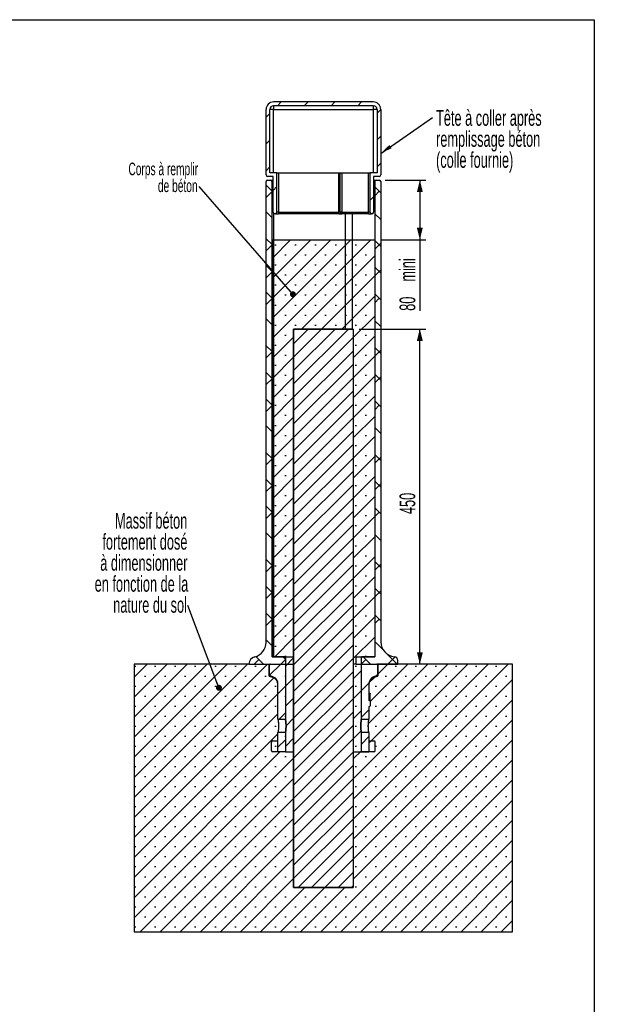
# Model space of a CAD drawing. Header units: millimetres. Extents: x 80 to 1635, y 80 to 2296.
# Tile 3 of 3: x 828 to 1635, y 974 to 2296. Entities that reach past the tile are written whole.
import ezdxf

# ---------------------------------------------------------------- set-up
doc = ezdxf.new("R2010")
doc.units = ezdxf.units.MM
doc.header["$LTSCALE"] = 8
doc.layers.add('FORMAT', color=7, linetype='Continuous')
doc.styles.add('SLDTEXTSTYLE0', font='TXT', dxfattribs={"width": 0.605})
doc.dimstyles.new('SLDDIMSTYLE0', dxfattribs={"dimtxt": 20.546549, "dimasz": 16, "dimexe": 0, "dimexo": 0.0625, "dimgap": 5.136637, "dimtad": 1, "dimrnd": 1e-09, "dimzin": 12, "dimdsep": 46, "dimtxsty": 'SLDTEXTSTYLE0', "dimsah": 1, "dimcen": 0.09, "dimadec": 0, "dimazin": 3, "dimtfac": 1, "dimtofl": 0, "dimtmove": 0, "dimatfit": 3, "dimfxl": 1, "dimfrac": 2, "dimtolj": 1, "dimtzin": 12, "dimarcsym": 0})
doc.dimstyles.new('SLDDIMSTYLE2', dxfattribs={"dimtxt": 0.18, "dimasz": 16, "dimexe": 0, "dimexo": 0.0625, "dimgap": 0, "dimtad": 0, "dimtih": 1, "dimtoh": 1, "dimdec": 0, "dimrnd": 1e-09, "dimzin": 0, "dimdsep": 46, "dimtxsty": 'Standard', "dimsah": 1, "dimcen": 0.09, "dimadec": 0, "dimazin": 0, "dimtfac": 16, "dimtdec": 0, "dimtofl": 0, "dimtmove": 0, "dimatfit": 3, "dimfxl": 1, "dimfrac": 2, "dimtolj": 1, "dimtzin": 0, "dimarcsym": 0})
doc.dimstyles.new('SLDDIMSTYLE3', dxfattribs={"dimtxt": 0.18, "dimasz": 8, "dimexe": 0, "dimexo": 0.0625, "dimgap": 0, "dimtad": 0, "dimtih": 1, "dimtoh": 1, "dimdec": 0, "dimrnd": 1e-09, "dimzin": 0, "dimdsep": 46, "dimtxsty": 'Standard', "dimblk1": 'DOT', "dimblk2": 'DOT', "dimsah": 1, "dimcen": 0.09, "dimadec": 0, "dimazin": 0, "dimtfac": 8, "dimtdec": 0, "dimtofl": 0, "dimtmove": 0, "dimatfit": 3, "dimldrblk": 'DOT', "dimfxl": 1, "dimfrac": 2, "dimtolj": 1, "dimtzin": 0, "dimarcsym": 0})

# ---------------------------------------------------------------- blocks, each defined once
blk = doc.blocks.new('_D_7')
at = {"layer": 'FORMAT'}
for p, q in [((1284.2, 1880.5), (1373.7, 1880.5)), ((1365.8, 1430.5), (1365.8, 1880.5))]:
    blk.add_line(p, q, dxfattribs=at)
for points in [[(1365.8, 1880.5), (1361.8, 1864.5), (1369.8, 1864.5)], [(1365.8, 1430.5), (1369.8, 1446.5), (1361.8, 1446.5)]]:
    blk.add_solid(points, dxfattribs=at)
at = {"layer": 'FORMAT', "insert": (1338.5, 1632), "char_height": 21.17, "attachment_point": 1, "rotation": 90, "style": 'SLDTEXTSTYLE0'}
blk.add_mtext('450', dxfattribs=at)
blk = doc.blocks.new('_D_8')
at = {"layer": 'FORMAT'}
for p, q in [((1319.2, 2080.5), (1373.7, 2080.5)), ((1365.8, 2080.5), (1365.8, 2000.5)), ((1313.2, 2000.5), (1373.7, 2000.5)), ((1365.8, 2000.5), (1365.8, 1905))]:
    blk.add_line(p, q, dxfattribs=at)
for points in [[(1365.8, 2080.5), (1361.8, 2064.5), (1369.8, 2064.5)], [(1365.8, 2000.5), (1369.8, 2016.5), (1361.8, 2016.5)]]:
    blk.add_solid(points, dxfattribs=at)
at = {"layer": 'FORMAT', "char_height": 21.17, "attachment_point": 1, "rotation": 90, "style": 'SLDTEXTSTYLE0'}
for s, insert in [('mini', (1338.5, 1944.2)), ('80', (1338.5, 1905))]:
    blk.add_mtext(s, dxfattribs=dict(at, insert=insert))
blk = doc.blocks.new('SW_NOTE_0_2')
at = {"layer": 'FORMAT', "color": 0, "char_height": 21.167, "attachment_point": 1, "style": 'SLDTEXTSTYLE0'}
for s, insert in [('Tête à coller après', (4.7, 9.9)), ('remplissage béton', (4.7, -18.3)), ('(colle fournie)', (4.7, -46.5))]:
    blk.add_mtext(s, dxfattribs=dict(at, insert=insert))
blk = doc.blocks.new('SW_NOTE_0_3')
at = {"layer": 'FORMAT', "color": 0, "char_height": 21.167, "attachment_point": 3, "style": 'SLDTEXTSTYLE0'}
for s, insert in [('Massif béton', (-0.6, 124.6)), ('fortement dosé', (-0.4, 96.4)), ('à dimensionner', (-0.4, 68.1)), ('en fonction de la', (0.7, 39.9)), ('nature du sol', (-1.1, 11.7))]:
    blk.add_mtext(s, dxfattribs=dict(at, insert=insert))
blk = doc.blocks.new('_Dot')
at = {"color": 0, "linetype": 'ByBlock', "lineweight": -2}
blk.add_line((-0.5, 0), (-1, 0), dxfattribs=at)
at = {"color": 0, "linetype": 'ByBlock', "const_width": 0.5}
blk.add_lwpolyline([(-0.25, 0, 1), (0.25, 0, 1)], format="xyb", close=True, dxfattribs=at)
blk = doc.blocks.new('SW_NOTE_0_5')
at = {"layer": 'FORMAT', "color": 0, "attachment_point": 3, "style": 'SLDTEXTSTYLE0'}
for s, insert, char_height in [('Corps à remplir', (-1.6, 31.9), 16.933), ('de béton', (-2.3, 9.3), 16.93)]:
    blk.add_mtext(s, dxfattribs=dict(at, insert=insert, char_height=char_height))

msp = doc.modelspace()

# ---------------------------------------------------------------- hatches: boundary and pattern name
at = {"linetype": 'Continuous', "lineweight": 18}
h = msp.add_hatch(dxfattribs=at)
h.set_pattern_fill('ANSI31', scale=8, style=0)
edge = h.paths.add_edge_path(flags=0)
edge.add_line((1300.756, 2035.475), (1301.756, 2035.475))
edge.add_arc((1301.756, 2037.475), 2, 270, 360)
edge.add_line((1303.756, 2037.475), (1303.756, 2085.475))
edge.add_line((1303.756, 2085.475), (1311.256, 2085.475))
edge.add_arc((1311.256, 2087.475), 2, 270, 360)
edge.add_line((1313.256, 2087.475), (1313.256, 2175.475))
edge.add_arc((1303.256, 2175.475), 10, 360, 450)
edge.add_line((1303.256, 2185.475), (1169.256, 2185.475))
edge.add_arc((1169.256, 2175.475), 10, 90, 180)
edge.add_line((1159.256, 2175.475), (1159.256, 2087.475))
edge.add_arc((1161.256, 2087.475), 2, 180, 270)
edge.add_line((1161.256, 2085.475), (1168.756, 2085.475))
edge.add_line((1168.756, 2085.475), (1168.756, 2037.475))
edge.add_arc((1170.756, 2037.475), 2, 180, 270)
edge.add_line((1170.756, 2035.475), (1171.756, 2035.475))
edge.add_arc((1171.756, 2037.475), 2, 270, 360)
edge.add_line((1173.756, 2037.475), (1173.756, 2090.475))
edge.add_line((1173.756, 2090.475), (1164.256, 2090.475))
edge.add_line((1164.256, 2090.475), (1164.256, 2175.475))
edge.add_arc((1169.256, 2175.475), 5, 90, 180, ccw=False)
edge.add_line((1169.256, 2180.475), (1303.256, 2180.475))
edge.add_arc((1303.256, 2175.475), 5, 0, 90, ccw=False)
edge.add_line((1308.256, 2175.475), (1308.256, 2090.475))
edge.add_line((1308.256, 2090.475), (1298.756, 2090.475))
edge.add_line((1298.756, 2090.475), (1298.756, 2037.475))
edge.add_arc((1300.756, 2037.475), 2, 180, 270)
h = msp.add_hatch(dxfattribs=at)
h.set_pattern_fill('ANSI38', scale=8, angle=90, style=0)
edge = h.paths.add_edge_path(flags=0)
edge.add_line((1185.256, 1440.475), (1167.256, 1440.475))
edge.add_line((1167.256, 1440.475), (1167.256, 2078.475))
edge.add_arc((1165.256, 2078.475), 2, 0, 90)
edge.add_line((1165.256, 2080.475), (1161.256, 2080.475))
edge.add_arc((1161.256, 2078.475), 2, 90, 180)
edge.add_line((1159.256, 2078.475), (1159.256, 1459.647))
edge.add_arc((1139.256, 1459.647), 20, 283.493399, 360, ccw=False)
edge.add_arc((1146.256, 1430.475), 10, 103.493399, 180)
edge.add_line((1136.256, 1430.475), (1185.256, 1430.475))
edge.add_line((1185.256, 1430.475), (1185.256, 1440.475))
h = msp.add_hatch(dxfattribs=at)
h.set_pattern_fill('ANSI38', scale=8, angle=90, style=0)
edge = h.paths.add_edge_path(flags=0)
edge.add_line((1305.256, 1440.475), (1287.256, 1440.475))
edge.add_line((1287.256, 1440.475), (1287.256, 1430.475))
edge.add_line((1287.256, 1430.475), (1336.256, 1430.475))
edge.add_line((1336.256, 1430.475), (1336.256, 1435.475))
edge.add_arc((1331.256, 1435.475), 5, 0, 85.411434)
edge.add_arc((1333.256, 1460.395), 20, 180, 265.411434, ccw=False)
edge.add_line((1313.256, 1460.395), (1313.256, 2078.475))
edge.add_arc((1311.256, 2078.475), 2, 0, 90)
edge.add_line((1311.256, 2080.475), (1307.256, 2080.475))
edge.add_arc((1307.256, 2078.475), 2, 90, 180)
edge.add_line((1305.256, 2078.475), (1305.256, 1440.475))
h = msp.add_hatch(dxfattribs=at)
h.set_pattern_fill('ANSI31', scale=4, style=0)
h.paths.add_polyline_path([(1276.256, 1130.475), (1276.256, 1880.475), (1196.256, 1880.475), (1196.256, 1130.475)], flags=0)
h = msp.add_hatch(dxfattribs=at)
h.set_pattern_fill('ANSI31', scale=8, style=0)
edge = h.paths.add_edge_path(flags=0)
edge.add_line((1175.256, 1403.918), (1175.256, 1356.475))
edge.add_line((1175.256, 1356.475), (1185.256, 1356.475))
edge.add_line((1185.256, 1356.475), (1185.256, 1430.475))
edge.add_line((1185.256, 1430.475), (1164.756, 1430.475))
edge.add_arc((1164.756, 1429.475), 1, 90, 180)
edge.add_line((1163.756, 1429.475), (1163.756, 1416.131))
edge.add_arc((1164.756, 1416.131), 1, 180, 246.501434)
edge.add_line((1164.357, 1415.214), (1169.243, 1413.089))
edge.add_arc((1165.256, 1403.918), 10, 0, 66.501434, ccw=False)
h = msp.add_hatch(dxfattribs=at)
h.set_pattern_fill('ANSI31', scale=8, style=0)
edge = h.paths.add_edge_path(flags=0)
edge.add_arc((1307.756, 1416.131), 1, 293.498566, 360)
edge.add_line((1308.756, 1416.131), (1308.756, 1429.475))
edge.add_arc((1307.756, 1429.475), 1, 0, 90)
edge.add_line((1307.756, 1430.475), (1287.256, 1430.475))
edge.add_line((1287.256, 1430.475), (1287.256, 1356.475))
edge.add_line((1287.256, 1356.475), (1297.256, 1356.475))
edge.add_line((1297.256, 1356.475), (1297.256, 1373.627))
edge.add_line((1297.256, 1373.627), (1298.256, 1373.627))
edge.add_arc((1298.256, 1374.627), 1, 270, 360)
edge.add_line((1299.256, 1374.627), (1299.256, 1380.627))
edge.add_arc((1298.256, 1380.627), 1, 0, 90)
edge.add_line((1298.256, 1381.627), (1297.256, 1381.627))
edge.add_line((1297.256, 1381.627), (1297.256, 1403.918))
edge.add_arc((1307.256, 1403.918), 10, 113.498566, 180, ccw=False)
edge.add_line((1303.269, 1413.089), (1308.155, 1415.214))
h = msp.add_hatch(dxfattribs=at)
h.set_pattern_fill('ANSI31', scale=8, style=0)
h.paths.add_polyline_path([(1175.256, 1312.475), (1185.256, 1312.475), (1185.256, 1338.475), (1175.256, 1338.475)], flags=0)
h = msp.add_hatch(dxfattribs=at)
h.set_pattern_fill('ANSI31', scale=8, style=0)
h.paths.add_polyline_path([(1287.256, 1312.475), (1297.256, 1312.475), (1297.256, 1338.475), (1287.256, 1338.475)], flags=0)
at = {"layer": 'FORMAT'}
h = msp.add_hatch(dxfattribs=at)
h.set_pattern_fill('SACNCR', scale=8, style=0)
edge = h.paths.add_edge_path(flags=0)
edge.add_line((982.052, 1430.475), (982.052, 1070.956))
edge.add_line((982.052, 1070.956), (1490.461, 1070.956))
edge.add_line((1490.461, 1070.956), (1490.461, 1430.475))
edge.add_line((1490.461, 1430.475), (1336.256, 1430.475))
edge.add_line((1336.256, 1430.475), (1308.256, 1430.475))
edge.add_arc((1308.256, 1429.475), 1, 0, 90, ccw=False)
edge.add_line((1309.256, 1429.475), (1309.256, 1414.96))
edge.add_arc((1308.256, 1414.96), 1, 287.354025, 360, ccw=False)
edge.add_line((1308.554, 1414.006), (1304.273, 1412.668))
edge.add_arc((1307.256, 1403.123), 10, 107.354025, 180)
edge.add_line((1297.256, 1403.123), (1297.256, 1381.627))
edge.add_line((1297.256, 1381.627), (1298.256, 1381.627))
edge.add_arc((1298.256, 1380.627), 1, 0, 90, ccw=False)
edge.add_line((1299.256, 1380.627), (1299.256, 1374.627))
edge.add_arc((1298.256, 1374.627), 1, 270, 360, ccw=False)
edge.add_line((1298.256, 1373.627), (1297.256, 1373.627))
edge.add_line((1297.256, 1373.627), (1297.256, 1356.475))
edge.add_spline(control_points=[(1297.256, 1356.475), (1295.928, 1347.475), (1297.256, 1338.475)], knot_values=[0, 0, 0, 1, 1, 1], weights=[0.07, 0.061, 0.052], degree=2, periodic=0)
edge.add_line((1297.256, 1338.475), (1297.256, 1312.475))
edge.add_line((1297.256, 1312.475), (1287.256, 1312.475))
edge.add_line((1287.256, 1312.475), (1287.256, 1338.475))
edge.add_spline(control_points=[(1287.256, 1338.475), (1285.668, 1347.475), (1287.256, 1356.475)], knot_values=[0, 0, 0, 1, 1, 1], weights=[0.042, 0.051, 0.06], degree=2, periodic=0)
edge.add_line((1287.256, 1356.475), (1287.256, 1430.475))
edge.add_line((1287.256, 1430.475), (1287.256, 1440.475))
edge.add_line((1287.256, 1440.475), (1305.256, 1440.475))
edge.add_line((1305.256, 1440.475), (1305.256, 2000.475))
edge.add_line((1305.256, 2000.475), (1167.256, 2000.475))
edge.add_line((1167.256, 2000.475), (1167.256, 1440.475))
edge.add_line((1167.256, 1440.475), (1185.256, 1440.475))
edge.add_line((1185.256, 1440.475), (1185.256, 1430.475))
edge.add_line((1185.256, 1430.475), (1185.256, 1356.475))
edge.add_spline(control_points=[(1185.256, 1356.475), (1186.844, 1347.475), (1185.256, 1338.475)], knot_values=[0, 0, 0, 1, 1, 1], weights=[0.042, 0.051, 0.06], degree=2, periodic=0)
edge.add_line((1185.256, 1338.475), (1185.256, 1312.475))
edge.add_line((1185.256, 1312.475), (1175.256, 1312.475))
edge.add_line((1175.256, 1312.475), (1175.256, 1338.475))
edge.add_spline(control_points=[(1175.256, 1338.475), (1176.584, 1347.475), (1175.256, 1356.475)], knot_values=[0, 0, 0, 1, 1, 1], weights=[0.07, 0.061, 0.052], degree=2, periodic=0)
edge.add_line((1175.256, 1356.475), (1175.256, 1403.123))
edge.add_arc((1165.256, 1403.123), 10, 0, 72.645975)
edge.add_line((1168.239, 1412.668), (1163.958, 1414.006))
edge.add_arc((1164.256, 1414.96), 1, 180, 252.645975, ccw=False)
edge.add_line((1163.256, 1414.96), (1163.256, 1429.475))
edge.add_arc((1164.256, 1429.475), 1, 90, 180, ccw=False)
edge.add_line((1164.256, 1430.475), (1136.256, 1430.475))
edge.add_line((1136.256, 1430.475), (982.052, 1430.475))
h.paths.add_polyline_path([(1196.256, 1130.475), (1196.256, 1880.475), (1276.256, 1880.475), (1276.256, 1130.475)], flags=0)

# ---------------------------------------------------------------- linework, layer by layer
at = {"color": 7, "linetype": 'Continuous', "lineweight": 25}
for p, q in [((1303.256, 2185.475), (1169.256, 2185.475)), ((1159.256, 2087.475), (1159.256, 2175.475)), ((1164.256, 2090.475), (1164.256, 2175.475)), ((1169.256, 2175.475), (1164.256, 2175.475)), ((1303.256, 2180.475), (1169.256, 2180.475)), ((1169.256, 2180.475), (1169.256, 2175.475)), ((1169.256, 2090.475), (1169.256, 2175.475)), ((1169.256, 2175.475), (1303.256, 2175.475)), ((1303.256, 2180.475), (1303.256, 2175.475)), ((1303.256, 2175.475), (1303.256, 2090.475)), ((1308.256, 2175.475), (1303.256, 2175.475)), ((1308.256, 2175.475), (1308.256, 2090.475)), ((1313.256, 2175.475), (1313.256, 2087.475)), ((1173.756, 2090.475), (1164.256, 2090.475)), ((1173.756, 2037.475), (1173.756, 2090.475)), ((1173.756, 2090.475), (1175.756, 2090.475)), ((1175.756, 2090.475), (1175.756, 2037.475)), ((1175.756, 2090.475), (1256.856, 2090.475)), ((1256.856, 2037.475), (1256.856, 2090.475)), ((1256.856, 2090.475), (1258.856, 2090.475)), ((1258.856, 2037.475), (1258.856, 2090.475)), ((1258.856, 2090.475), (1260.856, 2090.475)), ((1260.856, 2090.475), (1260.856, 2037.475)), ((1260.856, 2090.475), (1296.756, 2090.475)), ((1296.756, 2037.475), (1296.756, 2090.475)), ((1296.756, 2090.475), (1298.756, 2090.475)), ((1298.756, 2090.475), (1298.756, 2037.475)), ((1308.256, 2090.475), (1298.756, 2090.475)), ((1159.256, 1459.647), (1159.256, 2078.475)), ((1168.756, 2085.475), (1161.256, 2085.475)), ((1161.256, 2080.475), (1165.256, 2080.475)), ((1165.256, 2080.475), (1168.756, 2080.475)), ((1167.256, 1440.475), (1167.256, 2078.475)), ((1168.756, 2037.475), (1168.756, 2085.475)), ((1311.256, 2085.475), (1303.756, 2085.475)), ((1303.756, 2085.475), (1303.756, 2037.475)), ((1303.756, 2080.475), (1307.256, 2080.475)), ((1305.256, 2078.475), (1305.256, 1440.475)), ((1307.256, 2080.475), (1311.256, 2080.475)), ((1313.256, 2078.475), (1313.256, 1460.395)), ((1175.756, 2037.475), (1173.756, 2037.475)), ((1175.756, 2037.475), (1175.756, 2035.475)), ((1175.756, 2037.475), (1256.856, 2037.475)), ((1258.856, 2037.475), (1256.856, 2037.475)), ((1256.856, 2037.475), (1256.856, 2035.475)), ((1260.856, 2037.475), (1258.856, 2037.475)), ((1260.856, 2037.475), (1296.756, 2037.475)), ((1260.856, 2035.475), (1260.856, 2037.475)), ((1298.756, 2037.475), (1296.756, 2037.475)), ((1296.756, 2035.475), (1296.756, 2037.475)), ((1171.756, 2035.475), (1170.756, 2035.475)), ((1171.756, 2035.475), (1175.756, 2035.475)), ((1256.856, 2035.475), (1175.756, 2035.475)), ((1256.856, 2035.475), (1260.856, 2035.475)), ((1296.756, 2035.475), (1260.856, 2035.475)), ((1265.359, 2035.475), (1265.359, 1880.475)), ((1296.756, 2035.475), (1300.756, 2035.475)), ((1301.756, 2035.475), (1300.756, 2035.475)), ((1196.256, 1130.475), (1196.256, 1880.475)), ((1276.256, 1880.475), (1196.256, 1880.475)), ((1276.256, 1880.475), (1276.256, 1130.475)), ((1136.256, 1430.475), (1185.256, 1430.475)), ((1163.756, 1416.131), (1163.756, 1429.475)), ((1164.756, 1430.475), (1185.256, 1430.475)), ((1167.256, 1440.475), (1185.256, 1440.475)), ((1185.256, 1440.475), (1185.256, 1430.475)), ((1185.256, 1440.475), (1196.256, 1440.475)), ((1185.256, 1430.475), (1196.256, 1430.475)), ((1185.256, 1430.475), (1185.256, 1356.475)), ((1280.131, 1430.475), (1276.256, 1430.475)), ((1280.131, 1430.475), (1280.131, 1440.475)), ((1280.131, 1440.475), (1287.256, 1440.475)), ((1280.131, 1430.475), (1287.256, 1430.475)), ((1287.256, 1430.475), (1287.256, 1440.475)), ((1287.256, 1440.475), (1305.256, 1440.475)), ((1287.256, 1430.475), (1336.256, 1430.475)), ((1287.256, 1356.475), (1287.256, 1430.475)), ((1287.256, 1430.475), (1307.756, 1430.475)), ((1308.756, 1429.475), (1308.756, 1416.131)), ((1336.256, 1430.475), (1336.256, 1435.475)), ((1169.243, 1413.089), (1164.357, 1415.214)), ((1308.155, 1415.214), (1303.269, 1413.089)), ((1175.256, 1356.475), (1175.256, 1403.918)), ((1297.256, 1403.918), (1297.256, 1381.627)), ((1297.256, 1391.627), (1297.974, 1391.627)), ((1297.974, 1381.627), (1297.974, 1391.627)), ((1297.974, 1391.627), (1297.982, 1391.627)), ((1298.881, 1381.408), (1298.881, 1390.734)), ((1298.256, 1381.627), (1297.256, 1381.627)), ((1299.256, 1380.627), (1299.256, 1374.627)), ((1297.256, 1373.627), (1297.256, 1356.475)), ((1297.256, 1373.627), (1298.256, 1373.627)), ((1175.256, 1356.475), (1185.256, 1356.475)), ((1287.256, 1356.475), (1297.256, 1356.475)), ((1185.256, 1338.475), (1175.256, 1338.475)), ((1175.256, 1312.475), (1175.256, 1338.475)), ((1185.256, 1338.475), (1185.256, 1312.475)), ((1287.256, 1312.475), (1287.256, 1338.475)), ((1297.256, 1338.475), (1287.256, 1338.475)), ((1297.256, 1338.475), (1297.256, 1312.475)), ((1166.569, 1314.475), (1166.569, 1325.475)), ((1168.492, 1327.475), (1175.256, 1327.475)), ((1297.256, 1327.475), (1304.021, 1327.475)), ((1305.943, 1314.475), (1305.943, 1325.475)), ((1175.256, 1312.475), (1168.492, 1312.475)), ((1185.256, 1312.475), (1175.256, 1312.475)), ((1185.256, 1312.475), (1196.256, 1312.475)), ((1276.256, 1312.475), (1287.256, 1312.475)), ((1297.256, 1312.475), (1287.256, 1312.475)), ((1304.021, 1312.475), (1297.256, 1312.475)), ((1276.256, 1130.475), (1196.256, 1130.475))]:
    msp.add_line(p, q, dxfattribs=at)
at = {"color": 8, "linetype": 'Continuous', "lineweight": 25}
for p, q in [((1168.756, 2078.475), (1167.256, 2078.475)), ((1305.256, 2078.475), (1303.756, 2078.475)), ((1169.256, 2036.152), (1169.256, 1440.475)), ((1275.359, 1880.475), (1275.359, 2035.475))]:
    msp.add_line(p, q, dxfattribs=at)
at = {"color": 7, "linetype": 'Continuous', "lineweight": 25}
for centre, radius, start, end in [((1169.256, 2175.475), 10, 90, 180), ((1303.256, 2175.475), 10, 360, 90), ((1169.256, 2175.475), 5, 90, 180), ((1303.256, 2175.475), 5, 0, 90), ((1161.256, 2087.475), 2, 180, 270), ((1161.256, 2078.475), 2, 90, 180), ((1165.256, 2078.475), 2, 0, 90), ((1307.256, 2078.475), 2, 90, 180), ((1311.256, 2087.475), 2, 270, 0), ((1311.256, 2078.475), 2, 0, 90), ((1170.756, 2037.475), 2, 180, 270), ((1171.756, 2037.475), 2, 270, 0), ((1260.856, 2037.475), 2, 180, 270), ((1300.756, 2037.475), 2, 180, 270), ((1301.756, 2037.475), 2, 270, 0), ((1139.256, 1459.647), 20, 283.493399, 0), ((1333.256, 1460.395), 20, 180, 265.411434), ((1146.256, 1430.475), 10, 103.493399, 180), ((1164.756, 1429.475), 1, 90, 180), ((1307.756, 1429.475), 1, 0, 90), ((1331.256, 1435.475), 5, 0, 85.411434), ((1164.756, 1416.131), 1, 180, 246.501434), ((1307.756, 1416.131), 1, 293.498566, 0), ((1165.256, 1403.918), 10, 0, 66.501434), ((1307.256, 1403.918), 10, 113.498566, 180), ((1298.256, 1380.627), 1, 0, 90), ((1298.256, 1374.627), 1, 270, 0), ((1168.531, 1325.513), 1.962, 91.155892, 181.111034), ((1303.981, 1325.513), 1.962, 358.888966, 88.844108), ((1168.531, 1314.437), 1.962, 178.888966, 268.844108), ((1303.981, 1314.437), 1.962, 271.155892, 1.111034)]:
    msp.add_arc(centre, radius, start, end, dxfattribs=at)
for points, knots in [([(1297.982, 1391.627), (1298.071, 1391.62), (1298.246, 1391.606), (1298.497, 1391.49), (1298.728, 1391.282), (1298.867, 1391.011), (1298.868, 1390.812), (1298.868, 1390.734)], [0, 0, 0, 0, 0.15192928, 0.30313709, 0.51635671, 0.81085225, 1, 1, 1, 1]), ([(1175.256, 1356.475), (1175.256, 1356.475), (1175.265, 1356.416), (1175.29, 1356.245), (1175.3, 1356.173), (1175.324, 1356.001), (1175.338, 1355.901), (1175.385, 1355.562), (1175.421, 1355.285), (1175.482, 1354.795), (1175.503, 1354.618), (1175.546, 1354.243), (1175.567, 1354.045), (1175.633, 1353.423), (1175.676, 1352.97), (1175.737, 1352.232), (1175.757, 1351.977), (1175.793, 1351.458), (1175.827, 1350.928), (1175.855, 1350.376), (1175.879, 1349.812), (1175.89, 1349.522), (1175.915, 1348.651), (1175.924, 1348.066), (1175.924, 1346.89), (1175.915, 1346.293), (1175.881, 1345.138), (1175.857, 1344.577), (1175.81, 1343.759), (1175.793, 1343.489), (1175.756, 1342.968), (1175.737, 1342.717), (1175.677, 1341.986), (1175.633, 1341.531), (1175.545, 1340.692), (1175.502, 1340.32), (1175.442, 1339.831), (1175.422, 1339.68), (1175.386, 1339.401), (1175.369, 1339.274), (1175.323, 1338.935), (1175.298, 1338.765), (1175.273, 1338.592), (1175.267, 1338.548), (1175.258, 1338.489), (1175.256, 1338.475), (1175.256, 1338.475)], [0, 0, 0, 0, 0.0625, 0.0625, 0.09375, 0.09375, 0.125, 0.125, 0.1875, 0.1875, 0.21875, 0.21875, 0.25, 0.25, 0.3125, 0.3125, 0.34375, 0.34375, 0.375, 0.40625, 0.40625, 0.4375, 0.4375, 0.5, 0.5, 0.5625, 0.5625, 0.625, 0.625, 0.65625, 0.65625, 0.6875, 0.6875, 0.75, 0.75, 0.8125, 0.8125, 0.84375, 0.84375, 0.875, 0.875, 0.9375, 0.9375, 0.96875, 0.96875, 1, 1, 1, 1]), ([(1185.256, 1338.475), (1185.256, 1338.475), (1185.266, 1338.532), (1185.296, 1338.706), (1185.309, 1338.778), (1185.338, 1338.949), (1185.354, 1339.048), (1185.391, 1339.273), (1185.411, 1339.398), (1185.455, 1339.676), (1185.478, 1339.829), (1185.55, 1340.321), (1185.602, 1340.693), (1185.706, 1341.522), (1185.759, 1341.984), (1185.856, 1342.959), (1185.9, 1343.475), (1185.957, 1344.293), (1185.974, 1344.574), (1186.003, 1345.139), (1186.016, 1345.424), (1186.046, 1346.287), (1186.057, 1346.875), (1186.057, 1348.064), (1186.046, 1348.649), (1186.016, 1349.514), (1186.004, 1349.8), (1185.974, 1350.367), (1185.957, 1350.647), (1185.901, 1351.463), (1185.857, 1351.98), (1185.784, 1352.714), (1185.759, 1352.954), (1185.707, 1353.41), (1185.681, 1353.628), (1185.603, 1354.249), (1185.551, 1354.622), (1185.454, 1355.282), (1185.41, 1355.559), (1185.355, 1355.897), (1185.338, 1355.997), (1185.309, 1356.169), (1185.297, 1356.242), (1185.267, 1356.416), (1185.256, 1356.475), (1185.256, 1356.475)], [0, 0, 0, 0, 0.0625, 0.0625, 0.09375, 0.09375, 0.125, 0.125, 0.15625, 0.15625, 0.1875, 0.1875, 0.25, 0.25, 0.3125, 0.3125, 0.375, 0.375, 0.40625, 0.40625, 0.4375, 0.4375, 0.5, 0.5, 0.5625, 0.5625, 0.59375, 0.59375, 0.625, 0.625, 0.6875, 0.6875, 0.71875, 0.71875, 0.75, 0.75, 0.8125, 0.8125, 0.875, 0.875, 0.90625, 0.90625, 0.9375, 0.9375, 1, 1, 1, 1]), ([(1287.256, 1356.475), (1287.256, 1356.475), (1287.246, 1356.416), (1287.206, 1356.185), (1287.176, 1356.014), (1287.121, 1355.675), (1287.101, 1355.547), (1287.057, 1355.269), (1287.034, 1355.118), (1286.962, 1354.629), (1286.91, 1354.255), (1286.805, 1353.418), (1286.753, 1352.964), (1286.68, 1352.234), (1286.657, 1351.982), (1286.613, 1351.461), (1286.592, 1351.191), (1286.537, 1350.375), (1286.507, 1349.814), (1286.477, 1348.947), (1286.469, 1348.652), (1286.458, 1348.061), (1286.456, 1347.766), (1286.456, 1346.884), (1286.466, 1346.299), (1286.497, 1345.426), (1286.509, 1345.137), (1286.539, 1344.574), (1286.572, 1344.021), (1286.613, 1343.49), (1286.657, 1342.971), (1286.68, 1342.715), (1286.753, 1341.979), (1286.805, 1341.527), (1286.91, 1340.697), (1286.962, 1340.318), (1287.059, 1339.666), (1287.102, 1339.389), (1287.158, 1339.049), (1287.175, 1338.949), (1287.204, 1338.777), (1287.228, 1338.634), (1287.243, 1338.548), (1287.254, 1338.49), (1287.256, 1338.475), (1287.256, 1338.475)], [0, 0, 0, 0, 0.0625, 0.0625, 0.125, 0.125, 0.15625, 0.15625, 0.1875, 0.1875, 0.25, 0.25, 0.3125, 0.3125, 0.34375, 0.34375, 0.375, 0.375, 0.4375, 0.4375, 0.46875, 0.46875, 0.5, 0.5, 0.5625, 0.5625, 0.59375, 0.59375, 0.625, 0.65625, 0.65625, 0.6875, 0.6875, 0.75, 0.75, 0.8125, 0.8125, 0.875, 0.875, 0.90625, 0.90625, 0.9375, 0.96875, 0.96875, 1, 1, 1, 1]), ([(1297.256, 1338.475), (1297.256, 1338.475), (1297.247, 1338.534), (1297.214, 1338.765), (1297.19, 1338.935), (1297.143, 1339.274), (1297.126, 1339.402), (1297.09, 1339.68), (1297.071, 1339.832), (1297.01, 1340.32), (1296.967, 1340.693), (1296.879, 1341.532), (1296.836, 1341.986), (1296.775, 1342.717), (1296.756, 1342.969), (1296.719, 1343.49), (1296.702, 1343.76), (1296.656, 1344.577), (1296.631, 1345.138), (1296.606, 1346.004), (1296.599, 1346.298), (1296.591, 1346.889), (1296.589, 1347.184), (1296.589, 1348.066), (1296.597, 1348.65), (1296.623, 1349.523), (1296.633, 1349.812), (1296.658, 1350.375), (1296.686, 1350.928), (1296.719, 1351.458), (1296.756, 1351.978), (1296.775, 1352.234), (1296.836, 1352.97), (1296.88, 1353.423), (1296.967, 1354.253), (1297.011, 1354.633), (1297.091, 1355.285), (1297.128, 1355.562), (1297.174, 1355.901), (1297.188, 1356.002), (1297.212, 1356.173), (1297.223, 1356.244), (1297.247, 1356.416), (1297.256, 1356.475), (1297.256, 1356.475)], [0, 0, 0, 0, 0.0625, 0.0625, 0.125, 0.125, 0.15625, 0.15625, 0.1875, 0.1875, 0.25, 0.25, 0.3125, 0.3125, 0.34375, 0.34375, 0.375, 0.375, 0.4375, 0.4375, 0.46875, 0.46875, 0.5, 0.5, 0.5625, 0.5625, 0.59375, 0.59375, 0.625, 0.65625, 0.65625, 0.6875, 0.6875, 0.75, 0.75, 0.8125, 0.8125, 0.875, 0.875, 0.90625, 0.90625, 0.9375, 0.9375, 1, 1, 1, 1])]:
    msp.add_open_spline(points, degree=3, knots=knots, dxfattribs=at)
at = {"layer": 'FORMAT', "color": 7}
for p, q in [((80, 2296), (1600, 2296)), ((1600, 2296), (1600, 80))]:
    msp.add_line(p, q, dxfattribs=at)
at = {"layer": 'FORMAT'}
for p, q in [((1167.256, 2000.475), (1305.256, 2000.475)), ((1167.256, 2000.475), (1167.256, 1440.475)), ((1305.256, 2000.475), (1305.256, 1440.475)), ((1196.256, 1880.475), (1276.256, 1880.475)), ((1196.256, 1880.475), (1196.256, 1130.475)), ((1276.256, 1880.475), (1276.256, 1130.475)), ((1136.256, 1430.475), (982.052, 1430.475)), ((982.052, 1430.475), (982.052, 1070.956)), ((1136.256, 1430.475), (1164.256, 1430.475)), ((1163.256, 1414.96), (1163.256, 1429.475)), ((1185.256, 1440.475), (1167.256, 1440.475)), ((1185.256, 1440.475), (1185.256, 1430.475)), ((1185.256, 1430.475), (1185.256, 1356.475)), ((1305.256, 1440.475), (1287.256, 1440.475)), ((1287.256, 1430.475), (1287.256, 1440.475)), ((1287.256, 1356.475), (1287.256, 1430.475)), ((1336.256, 1430.475), (1308.256, 1430.475)), ((1309.256, 1429.475), (1309.256, 1414.96)), ((1490.461, 1430.475), (1336.256, 1430.475)), ((1490.461, 1070.956), (1490.461, 1430.475)), ((1168.239, 1412.668), (1163.958, 1414.006)), ((1175.256, 1356.475), (1175.256, 1403.123)), ((1297.256, 1403.123), (1297.256, 1381.627)), ((1308.554, 1414.006), (1304.273, 1412.668)), ((1298.256, 1381.627), (1297.256, 1381.627)), ((1299.256, 1380.627), (1299.256, 1374.627)), ((1297.256, 1373.627), (1298.256, 1373.627)), ((1297.256, 1373.627), (1297.256, 1356.475)), ((1175.256, 1312.475), (1175.256, 1338.475)), ((1185.256, 1338.475), (1185.256, 1312.475)), ((1287.256, 1312.475), (1287.256, 1338.475)), ((1297.256, 1338.475), (1297.256, 1312.475)), ((1185.256, 1312.475), (1175.256, 1312.475)), ((1287.256, 1312.475), (1297.256, 1312.475)), ((1196.256, 1130.475), (1276.256, 1130.475)), ((982.052, 1070.956), (1490.461, 1070.956))]:
    msp.add_line(p, q, dxfattribs=at)
for centre, radius, start, end in [((1164.256, 1429.475), 1, 90, 180), ((1308.256, 1429.475), 1, 0, 90), ((1164.256, 1414.96), 1, 180, 252.645975), ((1165.256, 1403.123), 10, 0, 72.645975), ((1307.256, 1403.123), 10, 107.354025, 180), ((1308.256, 1414.96), 1, 287.354025, 0), ((1298.256, 1380.627), 1, 0, 90), ((1298.256, 1374.627), 1, 270, 0)]:
    msp.add_arc(centre, radius, start, end, dxfattribs=at)
for points, weights in [([(1175.256, 1356.475), (1176.584, 1347.475), (1175.256, 1338.475)], [0.052, 0.061, 0.07]), ([(1185.256, 1356.475), (1186.844, 1347.475), (1185.256, 1338.475)], [0.042, 0.051, 0.06]), ([(1287.256, 1338.475), (1285.668, 1347.475), (1287.256, 1356.475)], [0.042, 0.051, 0.06]), ([(1297.256, 1338.475), (1295.928, 1347.475), (1297.256, 1356.475)], [0.052, 0.061, 0.07])]:
    msp.add_rational_spline(points, weights, degree=2, dxfattribs=at)

# ---------------------------------------------------------------- block references
for name, p in [('SW_NOTE_0_2', (1382.885, 2164.754)), ('SW_NOTE_0_5', (1069.574, 2072.131)), ('SW_NOTE_0_3', (1054, 1509.016))]:
    msp.add_blockref(name, p, dxfattribs=at)

# ---------------------------------------------------------------- dimensions: what is measured, and where the dimension line sits
dim = msp.add_linear_dim(base=(1365.81, 2000.475), p1=(1311.256, 2080.475), p2=(1305.256, 2000.475), angle=90, text='<> mini', dimstyle='SLDDIMSTYLE0', dxfattribs=at)
dim.commit()
dim.dimension.update_dxf_attribs({"geometry": '_D_8', "text_midpoint": (1365.81, 1950.423), "dimtype": 160})
dim = msp.add_linear_dim(base=(1365.81, 1880.475), p1=(1336.256, 1430.475), p2=(1276.256, 1880.475), angle=90, dimstyle='SLDDIMSTYLE0', dxfattribs=at)
dim.commit()
dim.dimension.update_dxf_attribs({"geometry": '_D_7', "text_midpoint": (1365.81, 1655.475), "dimtype": 160})

# ---------------------------------------------------------------- leaders
for points, dimstyle in [([(1313.256, 2116.47), (1382.885, 2164.754)], 'SLDDIMSTYLE2'), ([(1195.346, 1927.149), (1069.574, 2072.131)], 'SLDDIMSTYLE3'), ([(1095.921, 1398.717), (1054, 1509.016)], 'SLDDIMSTYLE3')]:
    msp.add_leader(points, dimstyle=dimstyle, dxfattribs=at)

doc.saveas('drawing.dxf')
